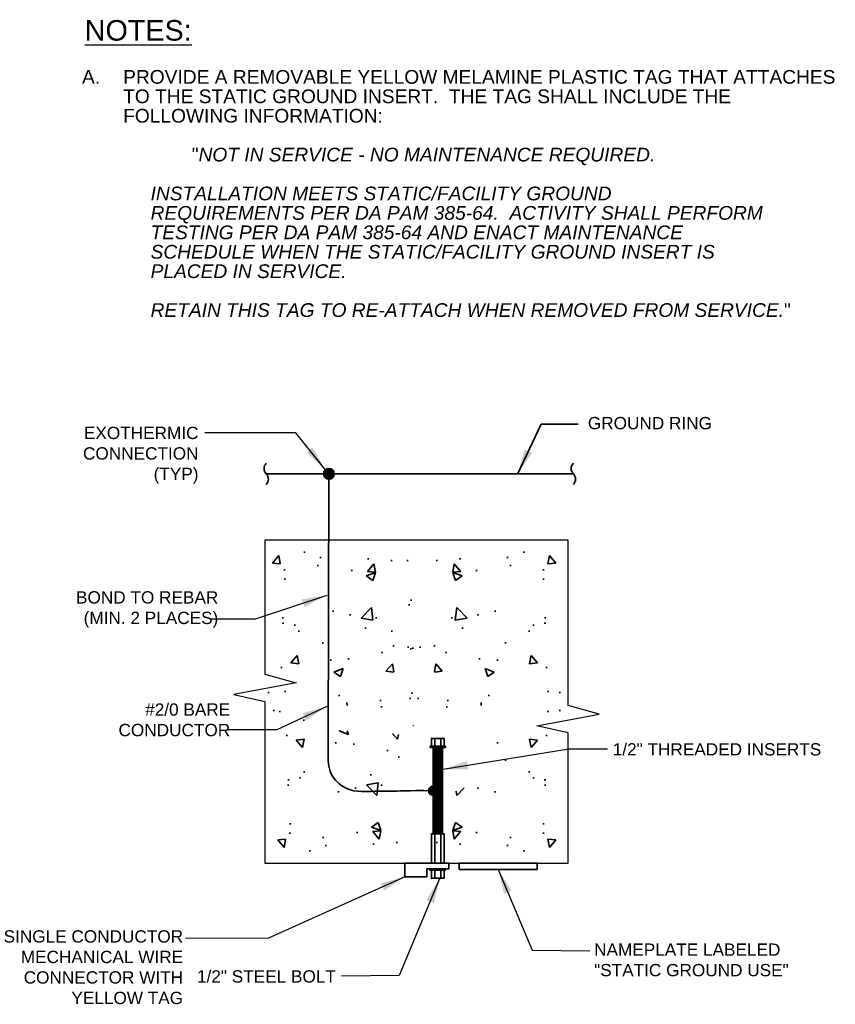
# Model space of a CAD drawing. Header units: inches. Extents: x 577 to 9538, y 274 to 2902.
# Tile 11 of 16: x 1600 to 2194, y 298 to 1016. Entities that reach past the tile are written whole.
import ezdxf

# ---------------------------------------------------------------- set-up
doc = ezdxf.new("R2010")
doc.units = ezdxf.units.IN
doc.header["$MEASUREMENT"] = 0
doc.layers.add('E-ANNO-TEXT', color=7, linetype='Continuous', lineweight=25)
doc.layers.add('E-DETL-GRPH', color=7, linetype='Continuous', lineweight=35)
doc.styles.add('Arial8', font='arial.ttf', dxfattribs={"height": 0.125})
doc.styles.get("Standard").update_dxf_attribs({"font": 'arial.ttf'})
doc.dimstyles.new('3-16to1Dim8', dxfattribs={"dimtxt": 12, "dimasz": 0.0625, "dimexe": 0.0625, "dimexo": 0.0625, "dimgap": 0.03125, "dimtad": 1, "dimdec": 4, "dimlfac": 64, "dimzin": 3, "dimdsep": 46, "dimlunit": 4, "dimtxsty": 'Arial8', "dimcen": 0.09375, "dimclrd": 256, "dimclrt": 256, "dimadec": 0, "dimazin": 1, "dimtfac": 1, "dimtdec": 4, "dimtofl": 0, "dimtmove": 0, "dimatfit": 3, "dimfxl": 1, "dimfrac": 1, "dimtolj": 1, "dimtzin": 0, "dimlwd": -1, "dimarcsym": 0})

# ---------------------------------------------------------------- blocks, each defined once
blk = doc.blocks.new('Line Break-Big')
blk.add_lwpolyline([(0, 0.125, 0.414214), (0, 0, -0.414214), (0, -0.125)], format="xyb")

msp = doc.modelspace()

# ---------------------------------------------------------------- hatches: boundary and pattern name
at = {"layer": 'E-DETL-GRPH'}
h = msp.add_hatch(color=0, dxfattribs=at)
edge = h.paths.add_edge_path()
edge.add_arc((1825.01458, 684.37503), 3.90122, 0, 360)
h = msp.add_hatch(dxfattribs=at)
h.set_pattern_fill('AR-CONC', color=9, scale=9.670489, style=0)
h.set_pattern_definition([(50, (-1995.265, 2237.953), (69.3626, -6.06844), [7.2529, -79.7815]), (355, (-1995.265, 2237.95), (-13.4179, 72.7407), [5.8023, -63.8252]), (100.4514, (-1989.484, 2237.45), (55.9447, 66.6722), [6.164, -67.8039]), (46.1842, (-1995.265, 2257.29), (103.2074, -16.0065), [10.8793, -119.6723]), (96.6356, (-1986.66, 2255.96), (90.3865, 94.202), [9.246, -101.7058]), (351.1842, (-1995.26, 2257.29), (90.3864, 94.202), [8.7034, -95.7378]), (21, (-1985.594, 2252.46), (57.7238, -38.9352), [7.2529, -79.7815]), (326, (-1985.594, 2252.46), (23.5298, 70.1256), [5.8023, -63.8252]), (71.4514, (-1980.784, 2249.214), (81.2536, 31.1903), [6.164, -67.8039]), (37.5, (-1995.265, 2237.953), (1.17592, 32.19246), [0, -63.0516, 0, -64.79228, 0, -64.067]), (7.5, (-1995.265, 2237.953), (25.4401, 38.14154), [0, -36.94127, 0, -61.601, 0, -24.418]), (327.5, (-2016.83, 2237.953), (51.62324, -2.18117), [0, -24.17622, 0, -75.4298, 0, -100.08956]), (317.5, (-2026.5, 2237.953), (56.39695, 9.68064), [0, -31.4291, 0, -50.09313, 0, -71.0781])])
h.paths.add_polyline_path([(1893.23911, 632.65211), (1779.61086, 632.65211), (1779.12734, 505.9687), (1784.92963, 505.9687), (1805.70397, 498.60127), (1887.56124, 485.01976), (1883.44151, 566.54968), (1886.95329, 596.8713)])
h = msp.add_hatch(dxfattribs=at)
h.set_pattern_fill('AR-CONC', color=9, scale=9.670489, style=0)
h.set_pattern_definition([(130, (5769.38, 2237.953), (-69.3626, -6.06844), [7.2529, -79.7815]), (185, (5769.38, 2237.95), (13.4179, 72.7407), [5.8023, -63.8252]), (79.5486, (5763.6, 2237.45), (-55.9447, 66.6722), [6.164, -67.8039]), (133.8158, (5769.38, 2257.29), (-103.2074, -16.0065), [10.8793, -119.6723]), (83.3644, (5760.78, 2255.96), (-90.3865, 94.202), [9.246, -101.7058]), (188.8158, (5769.38, 2257.29), (-90.3864, 94.202), [8.7034, -95.7378]), (159, (5759.71, 2252.46), (-57.7238, -38.9352), [7.2529, -79.7815]), (214, (5759.71, 2252.46), (-23.5298, 70.1256), [5.8023, -63.8252]), (108.5486, (5754.9, 2249.214), (-81.2536, 31.1903), [6.164, -67.8039]), (142.5, (5769.38, 2237.953), (-1.17592, 32.19246), [0, -63.0516, 0, -64.79228, 0, -64.067]), (172.5, (5769.38, 2237.953), (-25.4401, 38.14154), [0, -36.94127, 0, -61.601, 0, -24.418]), (212.5, (5790.945, 2237.953), (-51.62324, -2.18117), [0, -24.17622, 0, -75.4298, 0, -100.08956]), (222.5, (5800.616, 2237.953), (-56.39695, 9.68064), [0, -31.4291, 0, -50.09313, 0, -71.0781])])
h.paths.add_polyline_path([(1880.87625, 632.65211), (1994.50449, 632.65211), (1994.98802, 505.9687), (1989.18572, 505.9687), (1936.58624, 504.37284), (1894.15285, 505.19635), (1873.14216, 532.78477), (1864.07872, 596.1969)])
h = msp.add_hatch(dxfattribs=at)
h.set_pattern_fill('AR-CONC', color=9, scale=9.670489, style=0)
h.set_pattern_definition([(310, (-1991.396, -1201.356), (69.3626, 6.06844), [7.2529, -79.7815]), (5, (-1991.396, -1201.356), (-13.4179, -72.7407), [5.8023, -63.8252]), (259.5486, (-1985.616, -1200.85), (55.9447, -66.6722), [6.164, -67.8039]), (313.8158, (-1991.4, -1220.7), (103.2074, 16.0065), [10.8793, -119.6723]), (263.3644, (-1982.8, -1219.36), (90.3865, -94.202), [9.246, -101.7058]), (8.8158, (-1991.4, -1220.7), (90.3864, -94.202), [8.7034, -95.7378]), (339, (-1981.726, -1215.86), (57.7238, 38.9352), [7.2529, -79.7815]), (34, (-1981.726, -1215.86), (23.5298, -70.1256), [5.8023, -63.8252]), (288.5486, (-1976.916, -1212.62), (81.2536, -31.1903), [6.164, -67.8039]), (322.5, (-1991.396, -1201.356), (1.17592, -32.19246), [0, -63.0516, 0, -64.79228, 0, -64.067]), (352.5, (-1991.396, -1201.356), (25.4401, -38.14154), [0, -36.94127, 0, -61.601, 0, -24.418]), (32.5, (-2012.962, -1201.356), (51.62324, 2.18117), [0, -24.17622, 0, -75.4298, 0, -100.08956]), (42.5, (-2022.63, -1201.356), (56.39695, -9.68064), [0, -31.4291, 0, -50.09313, 0, -71.0781])])
h.paths.add_polyline_path([(1897.10731, 403.94504), (1783.47906, 403.94504), (1782.99554, 530.62845), (1788.79783, 530.62845), (1804.75414, 524.82616), (1830.38093, 497.26526), (1875.61398, 494.90217), (1890.82149, 439.72585)])
h = msp.add_hatch(dxfattribs=at)
h.set_pattern_fill('AR-CONC', color=9, scale=9.670489, style=0)
h.set_pattern_definition([(230, (5769.38, -1201.356), (-69.3626, 6.06844), [7.2529, -79.7815]), (175, (5769.38, -1201.356), (13.4179, -72.7407), [5.8023, -63.8252]), (280.4514, (5763.6, -1200.85), (-55.9447, -66.6722), [6.164, -67.8039]), (226.1842, (5769.38, -1220.7), (-103.2074, 16.0065), [10.8793, -119.6723]), (276.6356, (5760.78, -1219.36), (-90.3865, -94.202), [9.246, -101.7058]), (171.1842, (5769.38, -1220.7), (-90.3864, -94.202), [8.7034, -95.7378]), (201, (5759.71, -1215.86), (-57.7238, 38.9352), [7.2529, -79.7815]), (146, (5759.71, -1215.86), (-23.5298, -70.1256), [5.8023, -63.8252]), (251.4514, (5754.9, -1212.62), (-81.2536, -31.1903), [6.164, -67.8039]), (217.5, (5769.38, -1201.356), (-1.17592, -32.19246), [0, -63.0516, 0, -64.79228, 0, -64.067]), (187.5, (5769.38, -1201.356), (-25.4401, -38.14154), [0, -36.94127, 0, -61.601, 0, -24.418]), (147.5, (5790.945, -1201.356), (-51.62324, 2.18117), [0, -24.17622, 0, -75.4298, 0, -100.08956]), (137.5, (5800.616, -1201.356), (-56.39695, -9.68064), [0, -31.4291, 0, -50.09313, 0, -71.0781])])
h.paths.add_polyline_path([(1880.87625, 403.94504), (1994.50449, 403.94504), (1994.98802, 530.62845), (1989.18572, 530.62845), (1973.22942, 524.82616), (1947.60262, 497.26526), (1932.12984, 459.06683), (1887.16206, 439.72585)])
h = msp.add_hatch(dxfattribs=at)
h.set_pattern_fill('_USER', color=0, scale=0.99475, pattern_type=0)
h.set_pattern_definition([(0, (-343.168, -486.2194), (0, 0.99475), [])])
h.paths.add_polyline_path([(1900.94824, 421.83545), (1907.71758, 421.83545), (1907.71758, 484.69363), (1900.94824, 484.69363)])
h = msp.add_hatch(color=0, dxfattribs=at)
edge = h.paths.add_edge_path()
edge.add_arc((1900.94824, 453.26454), 3.90122, 0, 360)

# ---------------------------------------------------------------- linework, layer by layer
at = {"layer": 'E-ANNO-TEXT', "color": 9}
msp.add_lwpolyline([(1778.37479, 538.36484), (1801.10044, 532.07902), (1755.64914, 523.37558), (1778.37479, 518.29858), (1778.37479, 400.56037), (1999.33974, 400.56037), (1999.33974, 485.05202), (1999.33974, 495.4478), (1976.61409, 500.5248), (2022.06539, 509.22824), (1999.33974, 515.51406), (1999.33974, 636.03678), (1778.37479, 636.03678)], close=True, dxfattribs=at)
at = {"layer": 'E-DETL-GRPH', "color": 0}
for p, q in [((1825.01458, 684.37503), (1824.47723, 483.61652)), ((1920.06537, 400.56037), (1920.06537, 395.72628)), ((1976.89995, 400.56037), (1920.06537, 400.56037)), ((1920.06537, 395.72628), (1976.89995, 395.72628)), ((1976.89995, 395.72628), (1976.89995, 400.56037))]:
    msp.add_line(p, q, dxfattribs=at)
for points in [[(1779.34184, 684.37503), (2003.20793, 684.37503)], [(1902.15705, 485.66068), (1902.15705, 491.46297)], [(1906.50877, 485.66068), (1906.50877, 491.46297)], [(1900.94824, 484.69363), (1900.94824, 421.83545)], [(1907.71758, 484.69363), (1907.71758, 421.83545)], [(1902.15705, 400.56037), (1902.15705, 421.83545)], [(1906.50877, 400.56037), (1906.50877, 421.83545)], [(1902.15705, 395.2416), (1902.15705, 389.43931)], [(1906.50877, 395.2416), (1906.50877, 389.43931)]]:
    msp.add_lwpolyline(points, dxfattribs=at)
for points in [[(1899.73943, 485.66068), (1908.92639, 485.66068), (1908.92639, 491.46297), (1899.73943, 491.46297)], [(1898.77238, 484.69363), (1909.89344, 484.69363), (1909.89344, 485.66068), (1898.77238, 485.66068)], [(1899.73943, 400.56037), (1908.92639, 400.56037), (1908.92639, 421.83545), (1899.73943, 421.83545)], [(1912.31106, 400.56037), (1912.31106, 396.20865), (1896.35476, 396.20865), (1896.35476, 390.40636), (1880.39845, 390.40636), (1880.39845, 400.56037)], [(1898.77238, 396.20865), (1909.89344, 396.20865), (1909.89344, 395.2416), (1898.77238, 395.2416)], [(1899.73943, 395.2416), (1908.92639, 395.2416), (1908.92639, 389.43931), (1899.73943, 389.43931)]]:
    msp.add_lwpolyline(points, close=True, dxfattribs=at)
msp.add_circle((1825.01458, 684.37503), 3.90122, dxfattribs=at)
msp.add_open_spline([(1824.47723, 483.61652), (1824.39714, 478.1843), (1823.96669, 466.65325), (1837.99201, 451.58324), (1861.59028, 453.4941), (1869.81481, 452.3174), (1881.93149, 453.62865), (1900.94824, 453.26454)], degree=3, knots=[3.901736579, 3.901736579, 3.901736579, 3.901736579, 13.368702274, 22.341406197, 39.713102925, 64.13191273, 92.67620851, 92.67620851, 92.67620851, 92.67620851], dxfattribs=at)

# ---------------------------------------------------------------- block references
at = {"layer": 'E-DETL-GRPH', "color": 0, "xscale": 61.89113002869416, "yscale": 61.89113002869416, "zscale": 61.89113002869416}
for p in [(1779.34184, 684.37503), (2003.20793, 684.37503)]:
    msp.add_blockref('Line Break-Big', p, dxfattribs=at)

# ---------------------------------------------------------------- texts
at = {"layer": 'E-ANNO-TEXT', "color": 0}
for s, insert, char_height, width, attachment_point in [('\\pxsm0.85;{\\LNOTES:}', (1646.99286, 1015.2878), 15, 80.9674229, 1), ('\\pxi-3,l3,sm0.85,ql,t3;A.^IPROVIDE A REMOVABLE YELLOW MELAMINE PLASTIC TAG THAT ATTACHES TO THE STATIC GROUND INSERT.  THE TAG SHALL INCLUDE THE FOLLOWING INFORMATION:\\P\\P\\pr5.68456,t5;^I^I"{\\fArial|b0|i1|c0|p34;NOT IN SERVICE - NO MAINTENANCE REQUIRED.\\P\\P\\pi-5,l5;^IINSTALLATION MEETS STATIC/FACILITY GROUND REQUIREMENTS PER DA PAM 385-64.  ACTIVITY SHALL PERFORM TESTING PER DA PAM 385-64 AND ENACT MAINTENANCE SCHEDULE WHEN THE STATIC/FACILITY GROUND INSERT IS PLACED IN SERVICE.\\P\\P^IRETAIN THIS TAG TO RE-ATTACH WHEN REMOVED FROM SERVICE.}"\\P\\pi-3,l3,r0;^I^I ', (1644.99933, 978.84554), 10, 554.9619934, 1), ('\\A1;GROUND RING', (2013.78215, 725.85094), 8.969729, 97.3007581, 1), ('\\A1;\\pxqr;EXOTHERMIC CONNECTION\\P(TYP)', (1639.79382, 718.70334), 8.969729, 90.1426627, 1), ('\\pxqr;BOND TO REBAR (MIN. 2 PLACES)', (1637.78215, 598.76592), 8.969729, 106.5796439, 1), ('\\pxqr;#2/0 BARE CONDUCTOR', (1667.01326, 516.97578), 8.969729, 86.0301856, 1), ('\\A1;1/2" THREADED INSERTS', (2031.91746, 487.9538), 8.969729, 154.6621122, 1), ('\\pxqr;SINGLE CONDUCTOR MECHANICAL WIRE CONNECTOR WITH YELLOW TAG', (1586.37699, 351.51781), 8.9697289, 132.3316731, 1), ('NAMEPLATE LABELED\\P"STATIC GROUND USE"', (2018.34595, 341.88578), 8.9697289, 147.3309148, 1), ('\\A1;1/2" STEEL BOLT', (1830.0889, 322.35158), 8.969729, 110.1974647, 3)]:
    msp.add_mtext(s, dxfattribs=dict(at, insert=insert, char_height=char_height, width=width, attachment_point=attachment_point))

# ---------------------------------------------------------------- leaders
at = {"layer": 'E-ANNO-TEXT', "color": 0, "annotation_type": 0, "has_hookline": 1, "hookline_direction": 1}
for points in [[(1822.30181, 687.55613), (1800.93618, 714.3283), (1734.59478, 714.3283)], [(1823.50091, 514.75879), (1787.05359, 497.72825), (1750.54447, 497.7102)], [(1880.39845, 390.40636), (1781.01576, 345.79549), (1720.34793, 345.41651)], [(1905.60788, 389.13972), (1876.24866, 318.50353), (1834.23349, 317.97146)]]:
    msp.add_leader(points, dimstyle='3-16to1Dim8', override={"dimasz": 18, "dimtad": 0}, dxfattribs=at)
at = {"layer": 'E-ANNO-TEXT', "color": 0, "annotation_type": 0, "has_hookline": 1, "horizontal_direction": (-1, 0, 0)}
for points, hookline_direction in [([(1823.37018, 595.77053), (1771.31321, 578.44979), (1738.45162, 578.44979)], 1), ([(1908.28801, 468.99355), (1999.95718, 483.87056), (2028.04062, 483.74969)], 0), ([(1948.48266, 395.72628), (1973.19162, 337.0325), (2015.20679, 336.50043)], 1)]:
    msp.add_leader(points, dimstyle='3-16to1Dim8', override={"dimasz": 18, "dimtad": 0}, dxfattribs=dict(at, hookline_direction=hookline_direction))
at = {"layer": 'E-DETL-GRPH', "color": 0, "annotation_type": 0, "has_hookline": 1, "hookline_direction": 0}
msp.add_leader([(1962.7193, 684.52789), (1979.85649, 720.67045), (2006.71433, 720.67045)], dimstyle='3-16to1Dim8', override={"dimscale": 1, "dimasz": 18, "dimtad": 0}, dxfattribs=at)

doc.saveas('drawing.dxf')
